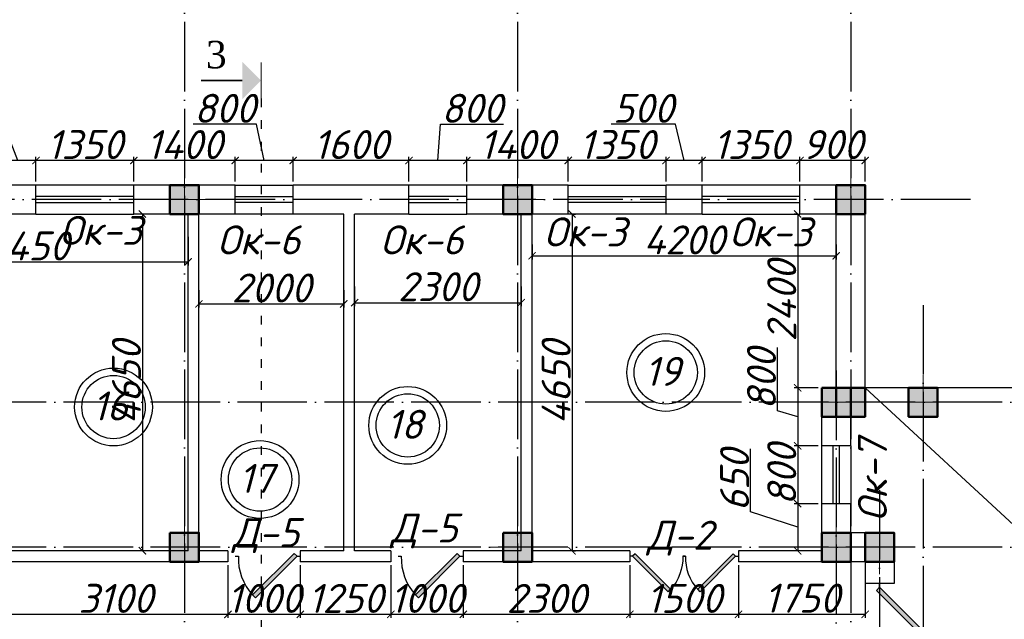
# Model space of a CAD drawing. Header units: millimetres. Extents: x 1112040 to 6903494, y -332921 to -150905.
# Tile 53 of 150: x 1548367 to 1561963, y -212718 to -204439. Entities that reach past the tile are written whole.
import ezdxf

# ---------------------------------------------------------------- set-up
doc = ezdxf.new("R2010")
doc.units = ezdxf.units.MM
doc.linetypes.add('ACAD_ISO03W100', pattern=[30, 12, -18])
doc.linetypes.add('ACAD_ISO04W100', pattern=[30, 24, -3, 0, -3])
doc.layers.add('kolonn', color=7, linetype='Continuous')
doc.layers.add('os', color=253, linetype='Continuous')
doc.styles.add('RomanS', font='times.ttf')
doc.styles.get("Standard").update_dxf_attribs({"font": 'isocpeui.ttf'})
doc.dimstyles.new('ISO-25', dxfattribs={"dimtxt": 400, "dimasz": 100, "dimexe": 50, "dimexo": 50, "dimgap": 20, "dimtad": 1, "dimdec": 0, "dimtxsty": 'Standard', "dimblk": 'ARCHTICK', "dimcen": 20, "dimclrd": 1, "dimclre": 1, "dimadec": 0, "dimazin": 0, "dimtfac": 1, "dimtdec": 0, "dimtmove": 0, "dimatfit": 3, "dimldrblk": 'ARCHTICK', "dimfxl": 1, "dimarcsym": 0})

# ---------------------------------------------------------------- blocks, each defined once
blk = doc.blocks.new('ghsdd')
at = {"ltscale": 50}
h = blk.add_hatch(color=256, dxfattribs=at)
h.paths.add_polyline_path([(0, 200), (-200, 200), (-200, 0), (0, 0)])
h.paths.add_polyline_path([(200, 0), (200, 200), (0, 200), (0, 0)])
h.paths.add_polyline_path([(0, 0), (-200, 0), (-200, -200), (0, -200)])
h.paths.add_polyline_path([(0, 0), (0, -200), (200, -200), (200, 0)])
at = {"lineweight": 0}
for p, q in [((0, -374), (0, 374)), ((-374, 0), (374, 0))]:
    blk.add_line(p, q, dxfattribs=at)
at = {"lineweight": 50, "ltscale": 50}
blk.add_lwpolyline([(200, 200), (200, -200), (-200, -200), (-200, 200), (200, 200)], dxfattribs=at)
blk = doc.blocks.new('jfgjhsdf')
blk.add_hatch(color=1).paths.add_polyline_path([(-593, 731), (-637, 687), (0, 50), (44, 94)])
at = {"color": 1}
for p, q in [((0, 1000), (0, 950)), ((0, 50), (0, 0))]:
    blk.add_line(p, q, dxfattribs=at)
blk.add_lwpolyline([(0, 50), (-637, 687), (-593, 731), (44, 94), (0, 50)], dxfattribs=at)
blk.add_arc((-33, 130), 821, 87.662, 132.9147, dxfattribs=at)
blk = doc.blocks.new('_ArchTick')
at = {"color": 0, "linetype": 'ByBlock', "const_width": 0.15}
blk.add_lwpolyline([(-0.5, -0.5), (0.5, 0.5)], dxfattribs=at)
blk = doc.blocks.new('*D2425')
at = {"color": 1, "lineweight": -2, "transparency": 16777216}
for p, q in [((1550162, -207122), (1550011, -207122)), ((1550061, -207122), (1550061, -211772)), ((1550162, -211772), (1550011, -211772))]:
    blk.add_line(p, q, dxfattribs=at)
at = {"color": 1, "lineweight": -2, "transparency": 16777216, "xscale": 100, "yscale": 100, "zscale": 100}
for p, rotation in [((1550061, -207122), 90), ((1550061, -211772), 270)]:
    blk.add_blockref('_ArchTick', p, dxfattribs=dict(at, rotation=rotation))
at = {"color": 0, "transparency": 16777216, "insert": (1549841, -209447), "char_height": 400, "attachment_point": 5, "rotation": 90}
blk.add_mtext('4650', dxfattribs=at)
blk = doc.blocks.new('*D2495')
at = {"color": 1, "lineweight": -2, "transparency": 16777216}
for p, q in [((1546242, -207437), (1546242, -207833)), ((1550692, -207437), (1550692, -207833)), ((1546242, -207783), (1550692, -207783))]:
    blk.add_line(p, q, dxfattribs=at)
at = {"color": 1, "lineweight": -2, "transparency": 16777216, "xscale": 100, "yscale": 100, "zscale": 100, "rotation": 180}
blk.add_blockref('_ArchTick', (1546242, -207783), dxfattribs=at)
at = {"color": 1, "lineweight": -2, "transparency": 16777216, "xscale": 100, "yscale": 100, "zscale": 100}
blk.add_blockref('_ArchTick', (1550692, -207783), dxfattribs=at)
at = {"color": 0, "transparency": 16777216, "insert": (1548467, -207563), "char_height": 400, "attachment_point": 5}
blk.add_mtext('4450', dxfattribs=at)
blk = doc.blocks.new('*D2426')
at = {"color": 1, "lineweight": -2, "transparency": 16777216}
for p, q in [((1550842, -208173), (1550842, -208413)), ((1552842, -208173), (1552842, -208413)), ((1550842, -208363), (1552842, -208363))]:
    blk.add_line(p, q, dxfattribs=at)
at = {"color": 1, "lineweight": -2, "transparency": 16777216, "xscale": 100, "yscale": 100, "zscale": 100, "rotation": 180}
blk.add_blockref('_ArchTick', (1550842, -208363), dxfattribs=at)
at = {"color": 1, "lineweight": -2, "transparency": 16777216, "xscale": 100, "yscale": 100, "zscale": 100}
blk.add_blockref('_ArchTick', (1552842, -208363), dxfattribs=at)
at = {"color": 0, "transparency": 16777216, "insert": (1551842, -208143), "char_height": 400, "attachment_point": 5}
blk.add_mtext('2000', dxfattribs=at)
blk = doc.blocks.new('*D2427')
at = {"color": 1, "lineweight": -2, "transparency": 16777216}
for p, q in [((1552992, -208121), (1552992, -208396)), ((1555292, -208121), (1555292, -208396)), ((1552992, -208346), (1555292, -208346))]:
    blk.add_line(p, q, dxfattribs=at)
at = {"color": 1, "lineweight": -2, "transparency": 16777216, "xscale": 100, "yscale": 100, "zscale": 100, "rotation": 180}
blk.add_blockref('_ArchTick', (1552992, -208346), dxfattribs=at)
at = {"color": 1, "lineweight": -2, "transparency": 16777216, "xscale": 100, "yscale": 100, "zscale": 100}
blk.add_blockref('_ArchTick', (1555292, -208346), dxfattribs=at)
at = {"color": 0, "transparency": 16777216, "insert": (1554142, -208126), "char_height": 400, "attachment_point": 5}
blk.add_mtext('2300', dxfattribs=at)
blk = doc.blocks.new('*D2496')
at = {"color": 1, "lineweight": -2, "transparency": 16777216}
for p, q in [((1555442, -207543), (1555442, -207749)), ((1559642, -207543), (1559642, -207749)), ((1555442, -207699), (1559642, -207699))]:
    blk.add_line(p, q, dxfattribs=at)
at = {"color": 1, "lineweight": -2, "transparency": 16777216, "xscale": 100, "yscale": 100, "zscale": 100, "rotation": 180}
blk.add_blockref('_ArchTick', (1555442, -207699), dxfattribs=at)
at = {"color": 1, "lineweight": -2, "transparency": 16777216, "xscale": 100, "yscale": 100, "zscale": 100}
blk.add_blockref('_ArchTick', (1559642, -207699), dxfattribs=at)
at = {"color": 0, "transparency": 16777216, "insert": (1557542, -207479), "char_height": 400, "attachment_point": 5}
blk.add_mtext('4200', dxfattribs=at)
blk = doc.blocks.new('*D2428')
at = {"color": 1, "lineweight": -2, "transparency": 16777216}
for p, q in [((1555994, -207122), (1555994, -211772)), ((1556010, -207122), (1556044, -207122)), ((1556010, -211772), (1556044, -211772))]:
    blk.add_line(p, q, dxfattribs=at)
at = {"color": 1, "lineweight": -2, "transparency": 16777216, "xscale": 100, "yscale": 100, "zscale": 100}
for p, rotation in [((1555994, -207122), 90), ((1555994, -211772), 270)]:
    blk.add_blockref('_ArchTick', p, dxfattribs=dict(at, rotation=rotation))
at = {"color": 0, "transparency": 16777216, "insert": (1555774, -209447), "char_height": 400, "attachment_point": 5, "rotation": 90}
blk.add_mtext('4650', dxfattribs=at)
blk = doc.blocks.new('*D2894')
at = {"color": 1, "lineweight": -2, "transparency": 16777216}
for p, q in [((1548142, -211972), (1548142, -212699)), ((1551242, -211972), (1551242, -212699)), ((1548142, -212649), (1551242, -212649))]:
    blk.add_line(p, q, dxfattribs=at)
at = {"color": 1, "lineweight": -2, "transparency": 16777216, "xscale": 100, "yscale": 100, "zscale": 100, "rotation": 180}
blk.add_blockref('_ArchTick', (1548142, -212649), dxfattribs=at)
at = {"color": 1, "lineweight": -2, "transparency": 16777216, "xscale": 100, "yscale": 100, "zscale": 100}
blk.add_blockref('_ArchTick', (1551242, -212649), dxfattribs=at)
at = {"color": 0, "transparency": 16777216, "insert": (1549692, -212429), "char_height": 400, "attachment_point": 5}
blk.add_mtext('3100', dxfattribs=at)
blk = doc.blocks.new('*D2895')
at = {"color": 1, "lineweight": -2, "transparency": 16777216}
for p, q in [((1551242, -211972), (1551242, -212699)), ((1552242, -211972), (1552242, -212699)), ((1551242, -212649), (1552242, -212649))]:
    blk.add_line(p, q, dxfattribs=at)
at = {"color": 1, "lineweight": -2, "transparency": 16777216, "xscale": 100, "yscale": 100, "zscale": 100, "rotation": 180}
blk.add_blockref('_ArchTick', (1551242, -212649), dxfattribs=at)
at = {"color": 1, "lineweight": -2, "transparency": 16777216, "xscale": 100, "yscale": 100, "zscale": 100}
blk.add_blockref('_ArchTick', (1552242, -212649), dxfattribs=at)
at = {"color": 0, "transparency": 16777216, "insert": (1551742, -212429), "char_height": 400, "attachment_point": 5}
blk.add_mtext('1000', dxfattribs=at)
blk = doc.blocks.new('*D2896')
at = {"color": 1, "lineweight": -2, "transparency": 16777216}
for p, q in [((1552242, -211972), (1552242, -212699)), ((1553492, -211972), (1553492, -212699)), ((1552242, -212649), (1553492, -212649))]:
    blk.add_line(p, q, dxfattribs=at)
at = {"color": 1, "lineweight": -2, "transparency": 16777216, "xscale": 100, "yscale": 100, "zscale": 100, "rotation": 180}
blk.add_blockref('_ArchTick', (1552242, -212649), dxfattribs=at)
at = {"color": 1, "lineweight": -2, "transparency": 16777216, "xscale": 100, "yscale": 100, "zscale": 100}
blk.add_blockref('_ArchTick', (1553492, -212649), dxfattribs=at)
at = {"color": 0, "transparency": 16777216, "insert": (1552867, -212429), "char_height": 400, "attachment_point": 5}
blk.add_mtext('1250', dxfattribs=at)
blk = doc.blocks.new('*D2897')
at = {"color": 1, "lineweight": -2, "transparency": 16777216}
for p, q in [((1553492, -211972), (1553492, -212699)), ((1554492, -211972), (1554492, -212699)), ((1553492, -212649), (1554492, -212649))]:
    blk.add_line(p, q, dxfattribs=at)
at = {"color": 1, "lineweight": -2, "transparency": 16777216, "xscale": 100, "yscale": 100, "zscale": 100, "rotation": 180}
blk.add_blockref('_ArchTick', (1553492, -212649), dxfattribs=at)
at = {"color": 1, "lineweight": -2, "transparency": 16777216, "xscale": 100, "yscale": 100, "zscale": 100}
blk.add_blockref('_ArchTick', (1554492, -212649), dxfattribs=at)
at = {"color": 0, "transparency": 16777216, "insert": (1553992, -212429), "char_height": 400, "attachment_point": 5}
blk.add_mtext('1000', dxfattribs=at)
blk = doc.blocks.new('*D2898')
at = {"color": 1, "lineweight": -2, "transparency": 16777216}
for p, q in [((1554492, -211972), (1554492, -212699)), ((1556792, -211972), (1556792, -212699)), ((1554492, -212649), (1556792, -212649))]:
    blk.add_line(p, q, dxfattribs=at)
at = {"color": 1, "lineweight": -2, "transparency": 16777216, "xscale": 100, "yscale": 100, "zscale": 100, "rotation": 180}
blk.add_blockref('_ArchTick', (1554492, -212649), dxfattribs=at)
at = {"color": 1, "lineweight": -2, "transparency": 16777216, "xscale": 100, "yscale": 100, "zscale": 100}
blk.add_blockref('_ArchTick', (1556792, -212649), dxfattribs=at)
at = {"color": 0, "transparency": 16777216, "insert": (1555642, -212429), "char_height": 400, "attachment_point": 5}
blk.add_mtext('2300', dxfattribs=at)
blk = doc.blocks.new('*D2899')
at = {"color": 1, "lineweight": -2, "transparency": 16777216}
for p, q in [((1556792, -211972), (1556792, -212699)), ((1558292, -211972), (1558292, -212699)), ((1556792, -212649), (1558292, -212649))]:
    blk.add_line(p, q, dxfattribs=at)
at = {"color": 1, "lineweight": -2, "transparency": 16777216, "xscale": 100, "yscale": 100, "zscale": 100, "rotation": 180}
blk.add_blockref('_ArchTick', (1556792, -212649), dxfattribs=at)
at = {"color": 1, "lineweight": -2, "transparency": 16777216, "xscale": 100, "yscale": 100, "zscale": 100}
blk.add_blockref('_ArchTick', (1558292, -212649), dxfattribs=at)
at = {"color": 0, "transparency": 16777216, "insert": (1557542, -212429), "char_height": 400, "attachment_point": 5}
blk.add_mtext('1500', dxfattribs=at)
blk = doc.blocks.new('*D2900')
at = {"color": 1, "lineweight": -2, "transparency": 16777216}
for p, q in [((1558292, -211972), (1558292, -212699)), ((1560042, -211972), (1560042, -212699)), ((1558292, -212649), (1560042, -212649))]:
    blk.add_line(p, q, dxfattribs=at)
at = {"color": 1, "lineweight": -2, "transparency": 16777216, "xscale": 100, "yscale": 100, "zscale": 100, "rotation": 180}
blk.add_blockref('_ArchTick', (1558292, -212649), dxfattribs=at)
at = {"color": 1, "lineweight": -2, "transparency": 16777216, "xscale": 100, "yscale": 100, "zscale": 100}
blk.add_blockref('_ArchTick', (1560042, -212649), dxfattribs=at)
at = {"color": 0, "transparency": 16777216, "insert": (1559167, -212426), "char_height": 400, "attachment_point": 5}
blk.add_mtext('1750', dxfattribs=at)
blk = doc.blocks.new('*D2901')
at = {"color": 1, "lineweight": -2, "transparency": 16777216}
for p, q in [((1559092, -207122), (1559060, -207122)), ((1559110, -207122), (1559110, -209522)), ((1559392, -209522), (1559060, -209522))]:
    blk.add_line(p, q, dxfattribs=at)
at = {"color": 1, "lineweight": -2, "transparency": 16777216, "xscale": 100, "yscale": 100, "zscale": 100}
for p, rotation in [((1559110, -207122), 90), ((1559110, -209522), 270)]:
    blk.add_blockref('_ArchTick', p, dxfattribs=dict(at, rotation=rotation))
at = {"color": 0, "transparency": 16777216, "insert": (1558890, -208322), "char_height": 400, "attachment_point": 5, "rotation": 90}
blk.add_mtext('2400', dxfattribs=at)
blk = doc.blocks.new('*D2902')
at = {"color": 1, "lineweight": -2, "transparency": 16777216}
for p, q in [((1558830, -209838), (1558830, -208966)), ((1559392, -209522), (1559060, -209522)), ((1559110, -209522), (1559110, -210322)), ((1559110, -209922), (1558830, -209838)), ((1559392, -210322), (1559060, -210322))]:
    blk.add_line(p, q, dxfattribs=at)
at = {"color": 1, "lineweight": -2, "transparency": 16777216, "xscale": 100, "yscale": 100, "zscale": 100}
for p, rotation in [((1559110, -209522), 90), ((1559110, -210322), 270)]:
    blk.add_blockref('_ArchTick', p, dxfattribs=dict(at, rotation=rotation))
at = {"color": 0, "transparency": 16777216, "insert": (1558610, -209402), "char_height": 400, "attachment_point": 5, "rotation": 90}
blk.add_mtext('800', dxfattribs=at)
blk = doc.blocks.new('*D2903')
at = {"color": 1, "lineweight": -2, "transparency": 16777216}
for p, q in [((1559392, -210322), (1559060, -210322)), ((1559110, -210322), (1559110, -211122)), ((1559392, -211122), (1559060, -211122))]:
    blk.add_line(p, q, dxfattribs=at)
at = {"color": 1, "lineweight": -2, "transparency": 16777216, "xscale": 100, "yscale": 100, "zscale": 100}
for p, rotation in [((1559110, -210322), 90), ((1559110, -211122), 270)]:
    blk.add_blockref('_ArchTick', p, dxfattribs=dict(at, rotation=rotation))
at = {"color": 0, "transparency": 16777216, "insert": (1558890, -210722), "char_height": 400, "attachment_point": 5, "rotation": 90}
blk.add_mtext('800', dxfattribs=at)
blk = doc.blocks.new('*D2904')
at = {"color": 1, "lineweight": -2, "transparency": 16777216}
for p, q in [((1558459, -211233), (1558459, -210362)), ((1559392, -211122), (1559060, -211122)), ((1559110, -211122), (1559110, -211772)), ((1559110, -211447), (1558459, -211233)), ((1559392, -211772), (1559060, -211772))]:
    blk.add_line(p, q, dxfattribs=at)
at = {"color": 1, "lineweight": -2, "transparency": 16777216, "xscale": 100, "yscale": 100, "zscale": 100}
for p, rotation in [((1559110, -211122), 90), ((1559110, -211772), 270)]:
    blk.add_blockref('_ArchTick', p, dxfattribs=dict(at, rotation=rotation))
at = {"color": 0, "transparency": 16777216, "insert": (1558239, -210798), "char_height": 400, "attachment_point": 5, "rotation": 90}
blk.add_mtext('650', dxfattribs=at)
blk = doc.blocks.new('*D2458')
at = {"color": 1, "lineweight": -2, "transparency": 16777216}
for p, q in [((1559142, -206672), (1559142, -206333)), ((1560042, -206383), (1559142, -206383)), ((1560042, -206672), (1560042, -206333))]:
    blk.add_line(p, q, dxfattribs=at)
at = {"color": 1, "lineweight": -2, "transparency": 16777216, "xscale": 100, "yscale": 100, "zscale": 100, "rotation": 180}
blk.add_blockref('_ArchTick', (1559142, -206383), dxfattribs=at)
at = {"color": 1, "lineweight": -2, "transparency": 16777216, "xscale": 100, "yscale": 100, "zscale": 100}
blk.add_blockref('_ArchTick', (1560042, -206383), dxfattribs=at)
at = {"color": 0, "transparency": 16777216, "insert": (1559592, -206163), "char_height": 400, "attachment_point": 5}
blk.add_mtext('900', dxfattribs=at)
blk = doc.blocks.new('*D2905')
at = {"color": 1, "lineweight": -2, "transparency": 16777216}
for p, q in [((1557792, -206672), (1557792, -206333)), ((1559142, -206383), (1557792, -206383)), ((1559142, -206672), (1559142, -206333))]:
    blk.add_line(p, q, dxfattribs=at)
at = {"color": 1, "lineweight": -2, "transparency": 16777216, "xscale": 100, "yscale": 100, "zscale": 100, "rotation": 180}
blk.add_blockref('_ArchTick', (1557792, -206383), dxfattribs=at)
at = {"color": 1, "lineweight": -2, "transparency": 16777216, "xscale": 100, "yscale": 100, "zscale": 100}
blk.add_blockref('_ArchTick', (1559142, -206383), dxfattribs=at)
at = {"color": 0, "transparency": 16777216, "insert": (1558467, -206163), "char_height": 400, "attachment_point": 5}
blk.add_mtext('1350', dxfattribs=at)
blk = doc.blocks.new('*D2906')
at = {"color": 1, "lineweight": -2, "transparency": 16777216}
for p, q in [((1557423, -205883), (1556533, -205883)), ((1557542, -206383), (1557423, -205883)), ((1557292, -206672), (1557292, -206333)), ((1557792, -206383), (1557292, -206383)), ((1557792, -206672), (1557792, -206333))]:
    blk.add_line(p, q, dxfattribs=at)
at = {"color": 1, "lineweight": -2, "transparency": 16777216, "xscale": 100, "yscale": 100, "zscale": 100, "rotation": 180}
blk.add_blockref('_ArchTick', (1557292, -206383), dxfattribs=at)
at = {"color": 1, "lineweight": -2, "transparency": 16777216, "xscale": 100, "yscale": 100, "zscale": 100}
blk.add_blockref('_ArchTick', (1557792, -206383), dxfattribs=at)
at = {"color": 0, "transparency": 16777216, "insert": (1556978, -205663), "char_height": 400, "attachment_point": 5}
blk.add_mtext('500', dxfattribs=at)
blk = doc.blocks.new('*D2907')
at = {"color": 1, "lineweight": -2, "transparency": 16777216}
for p, q in [((1555942, -206672), (1555942, -206333)), ((1557292, -206383), (1555942, -206383)), ((1557292, -206672), (1557292, -206333))]:
    blk.add_line(p, q, dxfattribs=at)
at = {"color": 1, "lineweight": -2, "transparency": 16777216, "xscale": 100, "yscale": 100, "zscale": 100, "rotation": 180}
blk.add_blockref('_ArchTick', (1555942, -206383), dxfattribs=at)
at = {"color": 1, "lineweight": -2, "transparency": 16777216, "xscale": 100, "yscale": 100, "zscale": 100}
blk.add_blockref('_ArchTick', (1557292, -206383), dxfattribs=at)
at = {"color": 0, "transparency": 16777216, "insert": (1556617, -206163), "char_height": 400, "attachment_point": 5}
blk.add_mtext('1350', dxfattribs=at)
blk = doc.blocks.new('*D2908')
at = {"color": 1, "lineweight": -2, "transparency": 16777216}
for p, q in [((1554542, -206672), (1554542, -206333)), ((1555942, -206383), (1554542, -206383)), ((1555942, -206672), (1555942, -206333))]:
    blk.add_line(p, q, dxfattribs=at)
at = {"color": 1, "lineweight": -2, "transparency": 16777216, "xscale": 100, "yscale": 100, "zscale": 100, "rotation": 180}
blk.add_blockref('_ArchTick', (1554542, -206383), dxfattribs=at)
at = {"color": 1, "lineweight": -2, "transparency": 16777216, "xscale": 100, "yscale": 100, "zscale": 100}
blk.add_blockref('_ArchTick', (1555942, -206383), dxfattribs=at)
at = {"color": 0, "transparency": 16777216, "insert": (1555242, -206163), "char_height": 400, "attachment_point": 5}
blk.add_mtext('1400', dxfattribs=at)
blk = doc.blocks.new('*D2909')
at = {"color": 1, "lineweight": -2, "transparency": 16777216}
for p, q in [((1554142, -206383), (1554177, -205883)), ((1554177, -205883), (1555049, -205883)), ((1553742, -206672), (1553742, -206333)), ((1554542, -206383), (1553742, -206383)), ((1554542, -206672), (1554542, -206333))]:
    blk.add_line(p, q, dxfattribs=at)
at = {"color": 1, "lineweight": -2, "transparency": 16777216, "xscale": 100, "yscale": 100, "zscale": 100, "rotation": 180}
blk.add_blockref('_ArchTick', (1553742, -206383), dxfattribs=at)
at = {"color": 1, "lineweight": -2, "transparency": 16777216, "xscale": 100, "yscale": 100, "zscale": 100}
blk.add_blockref('_ArchTick', (1554542, -206383), dxfattribs=at)
at = {"color": 0, "transparency": 16777216, "insert": (1554613, -205663), "char_height": 400, "attachment_point": 5}
blk.add_mtext('800', dxfattribs=at)
blk = doc.blocks.new('*D2910')
at = {"color": 1, "lineweight": -2, "transparency": 16777216}
for p, q in [((1552142, -206672), (1552142, -206333)), ((1553742, -206383), (1552142, -206383)), ((1553742, -206672), (1553742, -206333))]:
    blk.add_line(p, q, dxfattribs=at)
at = {"color": 1, "lineweight": -2, "transparency": 16777216, "xscale": 100, "yscale": 100, "zscale": 100, "rotation": 180}
blk.add_blockref('_ArchTick', (1552142, -206383), dxfattribs=at)
at = {"color": 1, "lineweight": -2, "transparency": 16777216, "xscale": 100, "yscale": 100, "zscale": 100}
blk.add_blockref('_ArchTick', (1553742, -206383), dxfattribs=at)
at = {"color": 0, "transparency": 16777216, "insert": (1552942, -206163), "char_height": 400, "attachment_point": 5}
blk.add_mtext('1600', dxfattribs=at)
blk = doc.blocks.new('*D2911')
at = {"color": 1, "lineweight": -2, "transparency": 16777216}
for p, q in [((1551635, -205883), (1550763, -205883)), ((1551742, -206383), (1551635, -205883)), ((1551342, -206672), (1551342, -206333)), ((1552142, -206383), (1551342, -206383)), ((1552142, -206672), (1552142, -206333))]:
    blk.add_line(p, q, dxfattribs=at)
at = {"color": 1, "lineweight": -2, "transparency": 16777216, "xscale": 100, "yscale": 100, "zscale": 100, "rotation": 180}
blk.add_blockref('_ArchTick', (1551342, -206383), dxfattribs=at)
at = {"color": 1, "lineweight": -2, "transparency": 16777216, "xscale": 100, "yscale": 100, "zscale": 100}
blk.add_blockref('_ArchTick', (1552142, -206383), dxfattribs=at)
at = {"color": 0, "transparency": 16777216, "insert": (1551199, -205663), "char_height": 400, "attachment_point": 5}
blk.add_mtext('800', dxfattribs=at)
blk = doc.blocks.new('*D2912')
at = {"color": 1, "lineweight": -2, "transparency": 16777216}
for p, q in [((1549942, -206672), (1549942, -206333)), ((1551342, -206383), (1549942, -206383)), ((1551342, -206672), (1551342, -206333))]:
    blk.add_line(p, q, dxfattribs=at)
at = {"color": 1, "lineweight": -2, "transparency": 16777216, "xscale": 100, "yscale": 100, "zscale": 100, "rotation": 180}
blk.add_blockref('_ArchTick', (1549942, -206383), dxfattribs=at)
at = {"color": 1, "lineweight": -2, "transparency": 16777216, "xscale": 100, "yscale": 100, "zscale": 100}
blk.add_blockref('_ArchTick', (1551342, -206383), dxfattribs=at)
at = {"color": 0, "transparency": 16777216, "insert": (1550642, -206163), "char_height": 400, "attachment_point": 5}
blk.add_mtext('1400', dxfattribs=at)
blk = doc.blocks.new('*D2834')
at = {"color": 1, "lineweight": -2, "transparency": 16777216}
for p, q in [((1548592, -206672), (1548592, -206333)), ((1549942, -206383), (1548592, -206383)), ((1549942, -206672), (1549942, -206333))]:
    blk.add_line(p, q, dxfattribs=at)
at = {"color": 1, "lineweight": -2, "transparency": 16777216, "xscale": 100, "yscale": 100, "zscale": 100, "rotation": 180}
blk.add_blockref('_ArchTick', (1548592, -206383), dxfattribs=at)
at = {"color": 1, "lineweight": -2, "transparency": 16777216, "xscale": 100, "yscale": 100, "zscale": 100}
blk.add_blockref('_ArchTick', (1549942, -206383), dxfattribs=at)
at = {"color": 0, "transparency": 16777216, "insert": (1549267, -206163), "char_height": 400, "attachment_point": 5}
blk.add_mtext('1350', dxfattribs=at)
blk = doc.blocks.new('*D2835')
at = {"color": 1, "lineweight": -2, "transparency": 16777216}
for p, q in [((1548146, -205883), (1547257, -205883)), ((1548342, -206383), (1548146, -205883)), ((1548092, -206672), (1548092, -206333)), ((1548592, -206383), (1548092, -206383)), ((1548592, -206672), (1548592, -206333))]:
    blk.add_line(p, q, dxfattribs=at)
at = {"color": 1, "lineweight": -2, "transparency": 16777216, "xscale": 100, "yscale": 100, "zscale": 100, "rotation": 180}
blk.add_blockref('_ArchTick', (1548092, -206383), dxfattribs=at)
at = {"color": 1, "lineweight": -2, "transparency": 16777216, "xscale": 100, "yscale": 100, "zscale": 100}
blk.add_blockref('_ArchTick', (1548592, -206383), dxfattribs=at)
at = {"color": 0, "transparency": 16777216, "insert": (1547702, -205663), "char_height": 400, "attachment_point": 5}
blk.add_mtext('500', dxfattribs=at)
blk = doc.blocks.new('swww222s')
at = {"color": 1}
for centre, radius in [((27513, -29846), 537), ((27513, -29846), 437), ((19887, -30323), 537), ((19887, -30323), 437), ((23950, -30577), 537), ((23950, -30577), 437), ((21910, -31324), 537), ((21910, -31324), 437)]:
    blk.add_circle(centre, radius, dxfattribs=at)
for s, p in [('19', (27220, -30031)), ('16', (19594, -30508)), ('18', (23657, -30762)), ('17', (21616, -31509))]:
    blk.add_text(s, height=400, dxfattribs=at).set_placement(p)

msp = doc.modelspace()

# ---------------------------------------------------------------- hatches: boundary and pattern name
msp.add_hatch(color=256).paths.add_polyline_path([(1551442.3, -205534.9), (1551699.7, -205277.5), (1551442.3, -205020.1)])

# ---------------------------------------------------------------- linework, layer by layer
at = {"color": 1, "linetype": 'ACAD_ISO03W100', "ltscale": 10}
msp.add_line((1551699.7, -205527.5), (1551699.7, -221053.3), dxfattribs=at)
at = {"lineweight": 30}
for p, q in [((1548591.8, -206721.9), (1548091.8, -206721.9)), ((1548591.8, -207121.9), (1548591.8, -206721.9)), ((1551341.8, -206721.9), (1549941.8, -206721.9)), ((1549941.8, -207121.9), (1549941.8, -206721.9)), ((1551341.8, -207121.9), (1551341.8, -206721.9)), ((1553741.8, -206721.9), (1552141.8, -206721.9)), ((1552141.8, -207121.9), (1552141.8, -206721.9)), ((1553741.8, -207121.9), (1553741.8, -206721.9)), ((1555941.8, -206721.9), (1554541.8, -206721.9)), ((1554541.8, -207121.9), (1554541.8, -206721.9)), ((1555941.8, -207121.9), (1555941.8, -206721.9)), ((1557791.8, -206721.9), (1557291.8, -206721.9)), ((1557291.8, -207121.9), (1557291.8, -206721.9)), ((1557791.8, -207121.9), (1557791.8, -206721.9)), ((1559141.8, -207121.9), (1559141.8, -206721.9)), ((1560041.8, -206721.9), (1559141.8, -206721.9)), ((1560041.8, -209921.9), (1560041.8, -206721.9)), ((1548591.8, -207121.9), (1548091.8, -207121.9)), ((1550691.8, -207121.9), (1549941.8, -207121.9)), ((1550691.8, -211771.9), (1550691.8, -207121.9)), ((1551341.8, -207121.9), (1550841.8, -207121.9)), ((1550841.8, -211771.9), (1550841.8, -207121.9)), ((1552841.8, -207121.9), (1552141.8, -207121.9)), ((1552841.8, -211771.9), (1552841.8, -207121.9)), ((1552991.8, -211771.9), (1552991.8, -207121.9)), ((1553741.8, -207121.9), (1552991.8, -207121.9)), ((1555291.8, -207121.9), (1554541.8, -207121.9)), ((1555291.8, -211771.9), (1555291.8, -207121.9)), ((1555941.8, -207121.9), (1555441.8, -207121.9)), ((1555441.8, -211771.9), (1555441.8, -207121.9)), ((1557791.8, -207121.9), (1557291.8, -207121.9)), ((1559641.8, -207121.9), (1559141.8, -207121.9)), ((1559641.8, -209521.9), (1559641.8, -207121.9)), ((1559641.8, -209521.9), (1559441.8, -209521.9)), ((1559441.8, -210321.9), (1559441.8, -209521.9)), ((1560041.8, -209921.9), (1559841.8, -209921.9)), ((1559841.8, -210321.9), (1559841.8, -209921.9)), ((1559841.8, -210321.9), (1559441.8, -210321.9)), ((1559841.8, -211121.9), (1559441.8, -211121.9)), ((1559441.8, -211771.9), (1559441.8, -211121.9)), ((1559841.8, -211521.9), (1559841.8, -211121.9)), ((1560441.8, -211521.9), (1559841.8, -211521.9)), ((1560441.8, -211521.9), (1560441.8, -212221.9)), ((1550691.8, -211771.9), (1548141.8, -211771.9)), ((1551241.8, -211771.9), (1550841.8, -211771.9)), ((1551241.8, -211771.9), (1551241.8, -211921.9)), ((1552241.8, -211771.9), (1552241.8, -211921.9)), ((1552841.8, -211771.9), (1552241.8, -211771.9)), ((1553491.8, -211771.9), (1552991.8, -211771.9)), ((1553491.8, -211771.9), (1553491.8, -211921.9)), ((1554491.8, -211771.9), (1554491.8, -211921.9)), ((1555291.8, -211771.9), (1554491.8, -211771.9)), ((1556791.8, -211771.9), (1555441.8, -211771.9)), ((1556791.8, -211771.9), (1556791.8, -211921.9)), ((1558291.8, -211771.9), (1558291.8, -211921.9)), ((1559441.8, -211771.9), (1558291.8, -211771.9)), ((1551241.8, -211921.9), (1548141.8, -211921.9)), ((1553491.8, -211921.9), (1552241.8, -211921.9)), ((1556791.8, -211921.9), (1554491.8, -211921.9)), ((1560041.8, -211921.9), (1558291.8, -211921.9)), ((1560041.8, -211921.9), (1560041.8, -212221.9)), ((1560441.8, -212221.9), (1560041.8, -212221.9))]:
    msp.add_line(p, q, dxfattribs=at)
at = {"color": 1}
for p, q in [((1549941.8, -206721.9), (1548591.8, -206721.9)), ((1551341.8, -206721.9), (1552141.8, -206721.9)), ((1554541.8, -206721.9), (1553741.8, -206721.9)), ((1555941.8, -206721.9), (1557291.8, -206721.9)), ((1559141.8, -206721.9), (1557791.8, -206721.9)), ((1549941.8, -206881.9), (1548591.8, -206881.9)), ((1551341.8, -206881.9), (1552141.8, -206881.9)), ((1554541.8, -206881.9), (1553741.8, -206881.9)), ((1555941.8, -206881.9), (1557291.8, -206881.9)), ((1559141.8, -206881.9), (1557791.8, -206881.9)), ((1548591.8, -206961.9), (1549941.8, -206961.9)), ((1552141.8, -206961.9), (1551341.8, -206961.9)), ((1553741.8, -206961.9), (1554541.8, -206961.9)), ((1557291.8, -206961.9), (1555941.8, -206961.9)), ((1557791.8, -206961.9), (1559141.8, -206961.9)), ((1548591.8, -207121.9), (1549941.8, -207121.9)), ((1552141.8, -207121.9), (1551341.8, -207121.9)), ((1553741.8, -207121.9), (1554541.8, -207121.9)), ((1557291.8, -207121.9), (1555941.8, -207121.9)), ((1557791.8, -207121.9), (1559141.8, -207121.9)), ((1568041.8, -216921.9), (1560041.8, -209521.9)), ((1559441.8, -211121.9), (1559441.8, -210321.9)), ((1559601.8, -211121.9), (1559601.8, -210321.9)), ((1559681.8, -210321.9), (1559681.8, -211121.9)), ((1559841.8, -210321.9), (1559841.8, -211121.9))]:
    msp.add_line(p, q, dxfattribs=at)
for points, const_width in [([(1551699.7, -205527.5), (1551699.7, -205027.5)], 15), ([(1551442.3, -205277.5), (1550871.7, -205277.5)], 25)]:
    msp.add_lwpolyline(points, dxfattribs=dict(const_width=const_width))
msp.add_lwpolyline([(1560041.8, -216921.9), (1568041.8, -216921.9), (1568041.8, -209521.9), (1560041.8, -209521.9)], dxfattribs=at)
at = {"layer": 'os', "linetype": 'ACAD_ISO04W100', "ltscale": 40}
for p, q in [((1550641.8, -164865.7), (1550641.8, -226089.4)), ((1555241.8, -164865.7), (1555241.8, -226089.4)), ((1559841.8, -164865.7), (1559841.8, -226089.4)), ((1561494.9, -206921.9), (1484191.9, -206921.9)), ((1560841.8, -208378.9), (1560841.8, -226089.4)), ((1559641.8, -209284.7), (1559641.8, -226089.4)), ((1569135.1, -209721.9), (1484191.9, -209721.9)), ((1560241.8, -210933.8), (1560241.8, -226089.4)), ((1569135.1, -211721.9), (1484191.9, -211721.9))]:
    msp.add_line(p, q, dxfattribs=at)

# ---------------------------------------------------------------- block references
msp.add_blockref('swww222s', (1529775.5, -179463.8))
for p, xscale, yscale, zscale, rotation in [((1552241.8, -211846.9), 0.8999999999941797, 0.8999999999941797, 0.8999999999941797, 90), ((1554491.8, -211846.9), 0.8999999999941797, 0.8999999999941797, 0.8999999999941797, 90), ((1556791.8, -211846.9), -0.7692307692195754, 0.7692307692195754, 0.769230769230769, 270), ((1558291.8, -211846.9), 0.7692307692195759, 0.7692307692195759, 0.7692307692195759, 90), ((1560241.8, -212221.9), 1.025641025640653, 1.025641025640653, 1.025641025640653, 180)]:
    msp.add_blockref('jfgjhsdf', p, dxfattribs=dict(xscale=xscale, yscale=yscale, zscale=zscale, rotation=rotation))
at = {"layer": 'kolonn', "xscale": -1}
for p in [(1550641.8, -206921.9), (1555241.8, -206921.9), (1559841.8, -206921.9), (1559641.8, -209721.9), (1559841.8, -209721.9), (1560841.8, -209721.9), (1550641.8, -211721.9), (1555241.8, -211721.9), (1559641.8, -211721.9), (1560241.8, -211721.9)]:
    msp.add_blockref('ghsdd', p, dxfattribs=at)

# ---------------------------------------------------------------- texts
at = {"color": 1, "style": 'RomanS'}
msp.add_text('3', height=379.7, dxfattribs=at).set_placement((1550938.3, -205110.3))
at = {"color": 1}
for s, p in [('Ок-3', (1548916.1, -207548.6)), ('Ок-3', (1555605.7, -207569.3)), ('Ок-3', (1558167.3, -207569.3)), ('Ок-6', (1551093.3, -207679.5)), ('Ок-6', (1553346.5, -207679.5)), ('Д-5', (1553491.8, -211657.1)), ('Д-5', (1551305.5, -211720.8)), ('Д-2', (1557031.9, -211756.6))]:
    msp.add_text(s, height=400, dxfattribs=at).set_placement(p)
msp.add_text('Ок-7', height=400, rotation=90, dxfattribs=at).set_placement((1560342.8, -211369.8))

# ---------------------------------------------------------------- dimensions: what is measured, and where the dimension line sits
for base, p1, p2, picture, middle in [((1548091.8, -206382.6), (1548591.8, -206721.9), (1548091.8, -206721.9), '*D2835', (1548126.4, -205882.6)), ((1551341.8, -206382.6), (1552141.8, -206721.9), (1551341.8, -206721.9), '*D2911', (1551614.9, -205882.6)), ((1553741.8, -206382.6), (1554541.8, -206721.9), (1553741.8, -206721.9), '*D2909', (1554197.4, -205882.6)), ((1557291.8, -206382.6), (1557791.8, -206721.9), (1557291.8, -206721.9), '*D2906', (1557402.7, -205882.6)), ((1552241.8, -212648.5), (1551241.8, -211921.9), (1552241.8, -211921.9), '*D2895', (1551741.8, -212648.5)), ((1554491.8, -212648.5), (1553491.8, -211921.9), (1554491.8, -211921.9), '*D2897', (1553991.8, -212648.5))]:
    dim = msp.add_linear_dim(base=base, p1=p1, p2=p2, dimstyle='ISO-25', override={"dimtmove": 1})
    dim.commit()
    dim.dimension.update_dxf_attribs({"geometry": picture, "text_midpoint": middle, "dimtype": 160})
for base, p1, p2, picture, middle in [((1548591.8, -206382.6), (1549941.8, -206721.9), (1548591.8, -206721.9), '*D2834', (1549266.8, -206162.6)), ((1549941.8, -206382.6), (1551341.8, -206721.9), (1549941.8, -206721.9), '*D2912', (1550641.8, -206162.6)), ((1552141.8, -206382.6), (1553741.8, -206721.9), (1552141.8, -206721.9), '*D2910', (1552941.8, -206162.6)), ((1554541.8, -206382.6), (1555941.8, -206721.9), (1554541.8, -206721.9), '*D2908', (1555241.8, -206162.6)), ((1555941.8, -206382.6), (1557291.8, -206721.9), (1555941.8, -206721.9), '*D2907', (1556616.8, -206162.6)), ((1557791.8, -206382.6), (1559141.8, -206721.9), (1557791.8, -206721.9), '*D2905', (1558466.8, -206162.6)), ((1551241.8, -212648.5), (1548141.8, -211921.9), (1551241.8, -211921.9), '*D2894', (1549691.8, -212428.5)), ((1553491.8, -212648.5), (1552241.8, -211921.9), (1553491.8, -211921.9), '*D2896', (1552866.8, -212428.5)), ((1556791.8, -212648.5), (1554491.8, -211921.9), (1556791.8, -211921.9), '*D2898', (1555641.8, -212428.5)), ((1558291.8, -212648.5), (1556791.8, -211921.9), (1558291.8, -211921.9), '*D2899', (1557541.8, -212428.5)), ((1560041.8, -212648.5), (1558291.8, -211921.9), (1560041.8, -211921.9), '*D2900', (1559166.8, -212425.9))]:
    dim = msp.add_linear_dim(base=base, p1=p1, p2=p2, dimstyle='ISO-25', override={"dimtmove": 1})
    dim.commit()
    dim.dimension.update_dxf_attribs({"geometry": picture, "text_midpoint": middle})
for base, p1, p2, picture, middle in [((1559141.8, -206382.6), (1560041.8, -206721.9), (1559141.8, -206721.9), '*D2458', (1559591.8, -206162.6)), ((1550691.8, -207782.8), (1546241.8, -207387.4), (1550691.8, -207387.4), '*D2495', (1548466.8, -207562.8)), ((1559641.8, -207699.3), (1555441.8, -207493.1), (1559641.8, -207493.1), '*D2496', (1557541.8, -207479.3)), ((1552841.8, -208363.3), (1550841.8, -208122.6), (1552841.8, -208122.6), '*D2426', (1551841.8, -208143.3)), ((1555291.8, -208346), (1552991.8, -208070.9), (1555291.8, -208070.9), '*D2427', (1554141.8, -208126))]:
    dim = msp.add_linear_dim(base=base, p1=p1, p2=p2, dimstyle='ISO-25')
    dim.commit()
    dim.dimension.update_dxf_attribs({"geometry": picture, "text_midpoint": middle})
for base, p1, p2, picture, middle in [((1550061.4, -211771.9), (1550211.6, -207121.9), (1550211.6, -211771.9), '*D2425', (1549841.4, -209446.9)), ((1555994.3, -211771.9), (1555959.9, -207121.9), (1555959.9, -211771.9), '*D2428', (1555774.3, -209446.9)), ((1559110, -209521.9), (1559141.8, -207121.9), (1559441.8, -209521.9), '*D2901', (1558890, -208321.9))]:
    dim = msp.add_linear_dim(base=base, p1=p1, p2=p2, angle=90, dimstyle='ISO-25')
    dim.commit()
    dim.dimension.update_dxf_attribs({"geometry": picture, "text_midpoint": middle})
dim = msp.add_linear_dim(base=(1559110, -210321.9), p1=(1559441.8, -209521.9), p2=(1559441.8, -210321.9), angle=90, dimstyle='ISO-25', override={"dimtmove": 1})
dim.commit()
dim.dimension.update_dxf_attribs({"geometry": '*D2902', "text_midpoint": (1558610, -209817.9)})
for base, p1, p2, picture, middle in [((1559110, -211121.9), (1559441.8, -210321.9), (1559441.8, -211121.9), '*D2903', (1559110, -210721.9)), ((1559110, -211771.9), (1559441.8, -211121.9), (1559441.8, -211771.9), '*D2904', (1558458.7, -211213.3))]:
    dim = msp.add_linear_dim(base=base, p1=p1, p2=p2, angle=90, dimstyle='ISO-25', override={"dimtmove": 1})
    dim.commit()
    dim.dimension.update_dxf_attribs({"geometry": picture, "text_midpoint": middle, "dimtype": 160})

doc.saveas('drawing.dxf')
